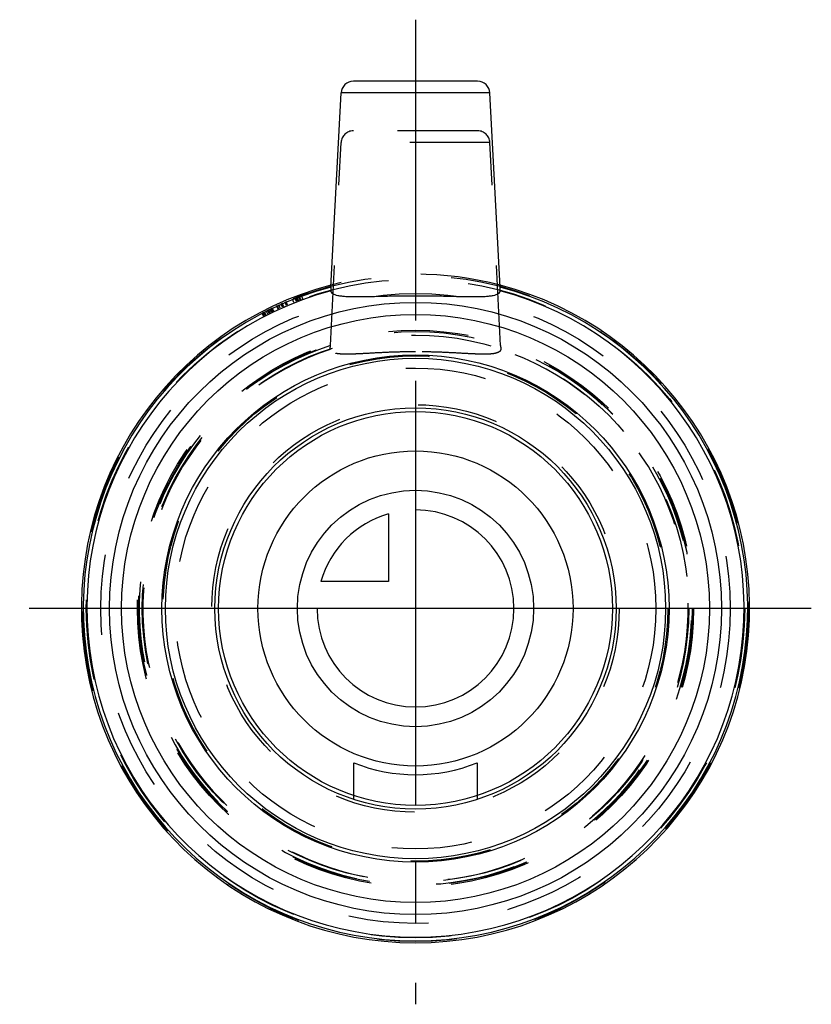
# Model space of a CAD drawing. Header units: millimetres. Extents: x 467.8 to 532.2, y 460 to 540.
import ezdxf

# ---------------------------------------------------------------- set-up
doc = ezdxf.new("R2010")
doc.units = ezdxf.units.MM
doc.header["$LTSCALE"] = 65.185185
doc.linetypes.add('CENTER', pattern=[0.6, 0.375, -0.075, 0.075, -0.075])
doc.linetypes.add('HIDDEN', pattern=[0.2, 0.1, -0.1])
for name, color, linetype in [('ACHSEN_S', 7, 'CONTINUOUS'), ('KOERPER', 7, 'CONTINUOUS'), ('KONST.EL_MIT_GEO', 7, 'CONTINUOUS'), ('KURVEN', 7, 'CONTINUOUS')]:
    doc.layers.add(name, color=color, linetype=linetype)

msp = doc.modelspace()

# ---------------------------------------------------------------- linework, layer by layer
at = {"layer": 'ACHSEN_S', "color": 2, "linetype": 'CENTER'}
for p, q in [((500, 539.987), (500, 460.012)), ((532.165, 492.163), (467.835, 492.163))]:
    msp.add_line(p, q, dxfattribs=at)
at = {"layer": 'KOERPER', "color": 7, "linetype": 'Continuous'}
for p, q in [((493.124, 518.269), (493.95, 534.04)), ((506.876, 518.269), (506.05, 534.04))]:
    msp.add_line(p, q, dxfattribs=at)
at = {"layer": 'KOERPER', "color": 8, "linetype": 'HIDDEN'}
for p, q in [((493.086, 513.518), (493.95, 530.015)), ((506.914, 513.518), (506.05, 530.015))]:
    msp.add_line(p, q, dxfattribs=at)
msp.add_circle((500, 492.163), 22.6, dxfattribs=at)
for radius, start, end in [(27.15, 75.34747, 104.65253), (22.447, 107.93992, 72.06008), (22.153, 108.21988, 71.78012)]:
    msp.add_arc((500, 492.163), radius, start, end, dxfattribs=at)
at = {"layer": 'KOERPER', "color": 7, "linetype": 'Continuous'}
for radius, start, end in [(27.15, 104.65253, 75.34747), (26.997, 104.75569, 75.24431), (26.703, 104.9485, 75.0515)]:
    msp.add_arc((500, 492.163), radius, start, end, dxfattribs=at)
for points, knots in [([(493.124, 518.269), (493.12, 518.204), (493.115, 518.114), (493.112, 518.012), (493.11, 517.975), (493.112, 517.962)], [0, 0, 0, 0, 0.641927, 0.873313, 1, 1, 1, 1]), ([(506.888, 517.962), (506.89, 517.975), (506.888, 518.012), (506.885, 518.114), (506.88, 518.204), (506.876, 518.269)], [0, 0, 0, 0, 0.126687, 0.358073, 1, 1, 1, 1]), ([(493.112, 517.962), (493.117, 517.919), (493.156, 517.83), (493.279, 517.728), (493.459, 517.648), (493.697, 517.587), (493.993, 517.542), (494.496, 517.5), (495.247, 517.488), (496.273, 517.506), (497.436, 517.536), (498.694, 517.562), (499.559, 517.569), (500, 517.569)], [0, 0, 0, 0, 0.018148, 0.039462, 0.066807, 0.10149, 0.143942, 0.194132, 0.316311, 0.463865, 0.631243, 0.812173, 1, 1, 1, 1]), ([(500, 517.569), (500.441, 517.569), (501.306, 517.562), (502.564, 517.536), (503.727, 517.506), (504.753, 517.488), (505.504, 517.5), (506.007, 517.542), (506.303, 517.587), (506.541, 517.648), (506.721, 517.728), (506.844, 517.83), (506.883, 517.919), (506.888, 517.962)], [0, 0, 0, 0, 0.187833, 0.368767, 0.536144, 0.683697, 0.805873, 0.856061, 0.898512, 0.933195, 0.960539, 0.981852, 1, 1, 1, 1])]:
    msp.add_open_spline(points, degree=3, knots=knots, dxfattribs=at)
at = {"layer": 'KOERPER', "color": 8, "linetype": 'HIDDEN'}
for points, knots in [([(493.074, 513.205), (493.072, 513.218), (493.073, 513.256), (493.077, 513.36), (493.082, 513.452), (493.086, 513.518)], [0, 0, 0, 0, 0.128004, 0.360906, 1, 1, 1, 1]), ([(506.914, 513.518), (506.918, 513.452), (506.923, 513.36), (506.927, 513.256), (506.928, 513.218), (506.926, 513.205)], [0, 0, 0, 0, 0.639094, 0.871996, 1, 1, 1, 1]), ([(500, 513.013), (499.557, 513.013), (498.687, 513.002), (497.424, 512.953), (496.255, 512.89), (495.36, 512.84), (494.723, 512.818), (494.316, 512.814), (493.962, 512.826), (493.664, 512.855), (493.424, 512.904), (493.242, 512.975), (493.116, 513.073), (493.079, 513.162), (493.074, 513.205)], [0, 0, 0, 0, 0.187964, 0.369065, 0.536697, 0.684599, 0.749345, 0.807089, 0.857312, 0.899661, 0.934078, 0.961019, 0.981933, 1, 1, 1, 1]), ([(506.926, 513.205), (506.921, 513.162), (506.884, 513.073), (506.758, 512.975), (506.576, 512.904), (506.336, 512.855), (506.038, 512.826), (505.684, 512.814), (505.277, 512.818), (504.64, 512.84), (503.745, 512.89), (502.576, 512.953), (501.313, 513.002), (500.443, 513.013), (500, 513.013)], [0, 0, 0, 0, 0.018067, 0.038982, 0.065923, 0.100341, 0.142691, 0.192915, 0.250661, 0.315408, 0.463312, 0.630944, 0.812042, 1, 1, 1, 1])]:
    msp.add_open_spline(points, degree=3, knots=knots, dxfattribs=at)
at = {"layer": 'KONST.EL_MIT_GEO', "color": 7, "linetype": 'Continuous'}
for p, q in [((505.051, 534.987), (494.949, 534.987)), ((506.05, 534.04), (493.95, 534.04)), ((495, 476.648), (495, 479.623)), ((505, 479.623), (505, 476.648))]:
    msp.add_line(p, q, dxfattribs=at)
at = {"layer": 'KONST.EL_MIT_GEO', "color": 8, "linetype": 'HIDDEN'}
for p, q in [((505.051, 530.962), (494.949, 530.962)), ((506.05, 530.015), (493.95, 530.015)), ((490.48, 517.161), (490.373, 517.441)), ((490.505, 517.171), (490.398, 517.451)), ((490.629, 517.217), (490.524, 517.498)), ((490.636, 517.22), (490.531, 517.501)), ((490.676, 517.235), (490.572, 517.516)), ((490.851, 517.299), (490.748, 517.581)), ((488.834, 516.471), (488.709, 516.743)), ((488.864, 516.484), (488.739, 516.757)), ((488.888, 516.495), (488.763, 516.768)), ((489.015, 516.553), (488.892, 516.827)), ((489.197, 516.634), (489.076, 516.909)), ((489.26, 516.662), (489.14, 516.937)), ((489.288, 516.674), (489.168, 516.949)), ((489.515, 516.772), (489.397, 517.048)), ((489.589, 516.803), (489.472, 517.08)), ((489.6, 516.808), (489.484, 517.085)), ((490.11, 517.017), (489.999, 517.296)), ((490.323, 517.101), (490.215, 517.381)), ((490.331, 517.104), (490.222, 517.383)), ((490.418, 517.137), (490.31, 517.418)), ((487.502, 516.152), (487.641, 515.886)), ((487.725, 515.93), (487.587, 516.196)), ((487.808, 515.972), (487.671, 516.239)), ((487.682, 516.245), (487.819, 515.978)), ((487.853, 515.995), (487.717, 516.263)), ((487.996, 516.068), (487.862, 516.336)), ((488.116, 516.128), (487.983, 516.396)), ((488.178, 516.159), (488.045, 516.427)), ((488.193, 516.166), (488.061, 516.435)), ((488.301, 516.218), (488.169, 516.488)), ((488.354, 516.244), (488.223, 516.514)), ((488.364, 516.249), (488.233, 516.519)), ((488.455, 516.293), (488.326, 516.564)), ((488.483, 516.306), (488.354, 516.577))]:
    msp.add_line(p, q, dxfattribs=at)
for radius in [27.05, 26.75, 25.578, 22.5, 22.493, 22.2, 20.511, 19.529, 16.55]:
    msp.add_circle((500, 492.163), radius, dxfattribs=at)
at = {"layer": 'KONST.EL_MIT_GEO', "color": 7, "linetype": 'Continuous'}
for radius in [24.866, 23.885, 20.6, 20.325, 16.3]:
    msp.add_circle((500, 492.163), radius, dxfattribs=at)
for centre, radius, start, end in [((494.949, 533.987), 1, 90, 177), ((505.051, 533.987), 1, 3, 90), ((500, 492.163), 13.5, 248.26154, 291.73846)]:
    msp.add_arc(centre, radius, start, end, dxfattribs=at)
at = {"layer": 'KONST.EL_MIT_GEO', "color": 8, "linetype": 'HIDDEN'}
for centre, start, end in [((494.949, 529.962), 90, 177), ((505.051, 529.962), 3, 90)]:
    msp.add_arc(centre, 1, start, end, dxfattribs=at)
at = {"layer": 'KURVEN', "color": 40, "linetype": 'Continuous'}
for p, q in [((500, 508.163), (500, 476.163)), ((497.8, 499.854), (497.8, 494.363)), ((497.8, 494.363), (492.308, 494.363)), ((516, 492.163), (484, 492.163))]:
    msp.add_line(p, q, dxfattribs=at)
for radius in [16, 12.8, 9.6]:
    msp.add_circle((500, 492.163), radius, dxfattribs=at)
for start, end in [(180, 90), (105.96201, 164.03799)]:
    msp.add_arc((500, 492.163), 8, start, end, dxfattribs=at)

doc.saveas('drawing.dxf')
